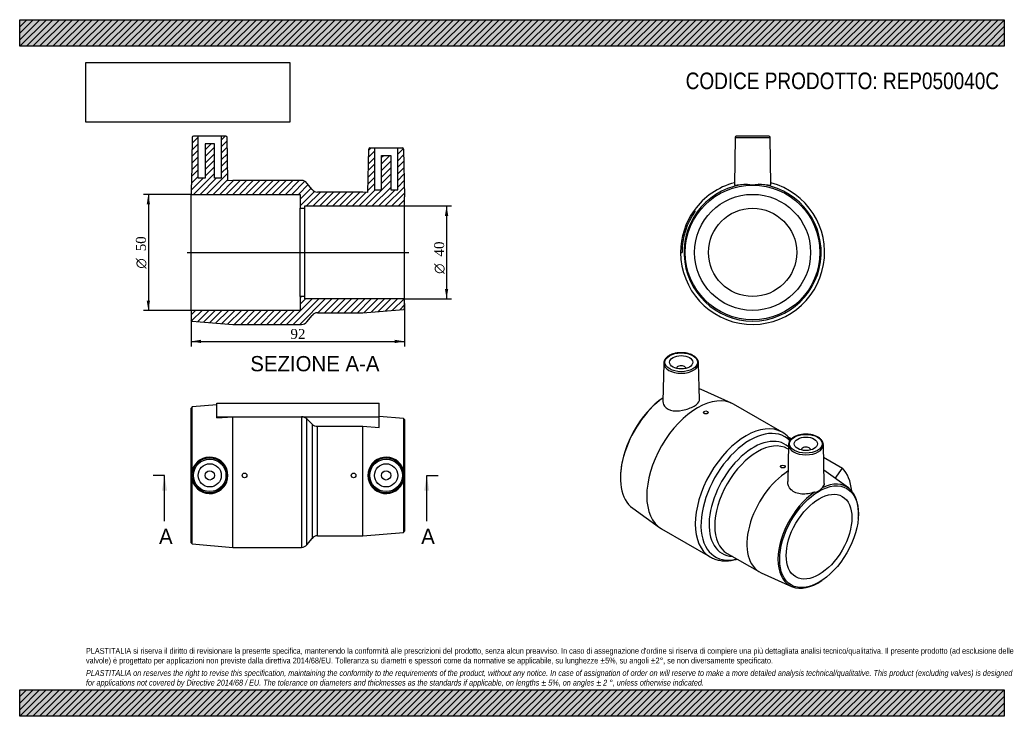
# Model space of a CAD drawing. Header units: millimetres. Extents: x 0 to 424, y 0 to 300.
import ezdxf
from ezdxf.enums import TextEntityAlignment as Align
from ezdxf.lldxf.tags import DXFTag

# ---------------------------------------------------------------- set-up
doc = ezdxf.new("R2010")
doc.units = ezdxf.units.MM
doc.header["$LTSCALE"] = 1.428571
for name, color, linetype in [('Default', 7, 'Continuous'), ('DV4_Default', 7, 'Continuous'), ('REP050040C', 7, 'Continuous')]:
    doc.layers.add(name, color=color, linetype=linetype)
doc.styles.add('SEACAD_Solid_Edge_ANSI', font='seans.ttf')
doc.styles.add('SEACAD_Solid_Edge_ANSI1_Symbols', font='semeca1.ttf')
doc.styles.add('SEACAD_Times_New_Roman', font='times.ttf')
tags = doc.linetypes.add('CENTER2', pattern=[28.575, 19.05, -3.175, 3.175, -3.175]).pattern_tags.tags
tags[10:11] = [DXFTag(74, 4), DXFTag(75, 0), DXFTag(340, '0'), DXFTag(46, 0.0), DXFTag(50, 0.0), DXFTag(44, 0.0), DXFTag(45, 0.0)]
tags[8:9] = [DXFTag(74, 4), DXFTag(75, 0), DXFTag(340, '0'), DXFTag(46, 0.0), DXFTag(50, 0.0), DXFTag(44, 0.0), DXFTag(45, 0.0)]
tags[6:7] = [DXFTag(74, 4), DXFTag(75, 0), DXFTag(340, '0'), DXFTag(46, 0.0), DXFTag(50, 0.0), DXFTag(44, 0.0), DXFTag(45, 0.0)]
tags[4:5] = [DXFTag(74, 4), DXFTag(75, 0), DXFTag(340, '0'), DXFTag(46, 0.0), DXFTag(50, 0.0), DXFTag(44, 0.0), DXFTag(45, 0.0)]
doc.dimstyles.new('ANSImm', dxfattribs={"dimtxt": 4.285714, "dimasz": 4.285714, "dimexe": 2.142857, "dimexo": 0, "dimgap": 1.071429, "dimtad": 1, "dimdsep": 46, "dimtxsty": 'SEACAD_Times_New_Roman', "dimblk1": '_SE_FILLED', "dimblk2": '_SE_FILLED', "dimsah": 1, "dimcen": 2.142857, "dimazin": 0, "dimtfac": 0.85, "dimtdec": 3, "dimtofl": 0, "dimtmove": 0, "dimatfit": 3, "dimfxl": 1, "dimarcsym": 0})
picture_1 = doc.add_image_def('image1.jpg', size_in_pixel=(4302, 1260))

# ---------------------------------------------------------------- blocks, each defined once
blk = doc.blocks.new('SE')
at = {"layer": 'REP050040C', "color": 7, "linetype": 'Continuous'}
for p, q in [((74.39, 133.3), (73.89, 132.76)), ((73.89, 74.76), (73.89, 132.76)), ((84.89, 134.17), (74.39, 133.3)), ((74.39, 106.1), (74.39, 133.3)), ((84.89, 128.98), (84.89, 134.8)), ((84.89, 134.8), (154.89, 134.8)), ((154.89, 128.98), (154.89, 134.8)), ((84.89, 128.48), (84.89, 128.98)), ((84.89, 128.98), (154.89, 128.98)), ((84.89, 128.48), (91.89, 128.95)), ((91.89, 72.76), (91.89, 128.95)), ((91.89, 128.95), (121.45, 128.95)), ((121.45, 128.95), (121.45, 72.76)), ((123.79, 73.88), (123.79, 128.04)), ((123.79, 128.04), (125.99, 125.81)), ((165.39, 128.3), (154.89, 129.17)), ((154.89, 124.42), (154.89, 128.98)), ((165.39, 128.3), (165.39, 106.1)), ((165.89, 127.76), (165.39, 128.3)), ((165.89, 127.76), (165.89, 79.76)), ((125.99, 125.81), (125.99, 76.63)), ((128.33, 77.76), (128.33, 124.9)), ((128.33, 124.9), (147.89, 124.9)), ((147.89, 77.76), (147.89, 124.9)), ((147.89, 124.9), (154.89, 124.42)), ((74.39, 74.22), (74.39, 101.42)), ((165.39, 101.41), (165.39, 79.22)), ((123.79, 73.88), (125.99, 76.63)), ((128.33, 77.76), (147.89, 77.76)), ((147.89, 77.76), (165.39, 79.22)), ((165.39, 79.22), (165.89, 79.76)), ((73.89, 74.76), (74.39, 74.22)), ((74.39, 74.22), (91.89, 72.76)), ((91.89, 72.76), (121.45, 72.76))]:
    blk.add_line(p, q, dxfattribs=at)
for centre, radius in [((81.89, 103.76), 7.51), ((81.89, 103.76), 7.01), ((157.89, 103.76), 7.51), ((157.89, 103.76), 7.01), ((81.89, 103.76), 5), ((157.89, 103.76), 5), ((81.89, 103.76), 2), ((96.89, 103.76), 1), ((143.89, 103.76), 1), ((157.89, 103.76), 2)]:
    blk.add_circle(centre, radius, dxfattribs=at)
for centre, radius, start, end in [((121.52, 125.68), 3.27, 46.1322, 91.2939), ((128.26, 128.17), 3.27, 226.1321, 271.2939), ((81.88, 103.76), 7.85, 197.3612, 162.6388), ((157.9, 103.76), 7.85, 17.3697, 342.6303), ((81.78, 103.76), 7.75, 162.4126, 197.5874), ((158, 103.76), 7.76, 342.4208, 17.5792), ((128.33, 74.76), 3, 90, 141.3402), ((121.45, 75.76), 3, 270, 321.3402)]:
    blk.add_arc(centre, radius, start, end, dxfattribs=at)
blk = doc.blocks.new('SE1')
at = {"layer": 'REP050040C', "color": 7, "linetype": 'Continuous'}
for p, q in [((277.55, 152.12), (277.2, 135.53)), ((283.06, 149.85), (283.06, 149.82)), ((287.06, 149.82), (287.06, 149.85)), ((292.91, 136.27), (292.57, 152.12)), ((306.69, 134.88), (293.63, 140.74)), ((328.53, 122.34), (307.63, 134.4)), ((294.67, 130.91), (294.67, 130.82)), ((296.67, 130.82), (296.67, 130.91)), ((330.92, 120.53), (332.63, 119.54)), ((331.25, 114.99), (330.9, 115.2)), ((331.29, 117.01), (330.95, 101.11)), ((336.8, 114.74), (336.8, 114.71)), ((340.8, 114.71), (340.8, 114.74)), ((346.67, 100.31), (346.31, 117.01)), ((346.42, 111.58), (354.52, 106.91)), ((327.9, 107.64), (327.9, 107.55)), ((329.9, 107.55), (329.9, 107.64)), ((351.37, 102.47), (354.52, 106.91)), ((258.98, 105.27), (258.95, 104.89)), ((357.08, 98.35), (346.55, 105.96)), ((264.14, 89.67), (275.75, 81.28)), ((361.36, 85.32), (361.39, 85.71)), ((276.63, 80.71), (297.53, 68.64)), ((304.9, 70.16), (318.73, 62.18)), ((319.52, 61.78), (332.58, 55.92)), ((345.68, 58.51), (346, 58.72))]:
    blk.add_line(p, q, dxfattribs=at)
for centre, radius, start, end in [((322.73, 112.06), 11.79, 43.5691, 60.6104), ((329.77, 118.73), 2.09, 357.9071, 43.9268), ((342.2, 100.8), 4.26, 273.3426, 326.6574)]:
    blk.add_arc(centre, radius, start, end, dxfattribs=at)
for centre, major_axis in [((285.06, 152.46), (-7.01, 0)), ((285.06, 152.46), (-5, 0)), ((295.67, 130.91), (1, 0)), ((338.8, 117.36), (-7.01, 0)), ((338.8, 117.36), (5, 0)), ((328.9, 107.64), (1, 0)), ((344.46, 77.35), (-12, -20.78)), ((344.46, 77.35), (-10, -17.32))]:
    blk.add_ellipse(centre, major_axis=major_axis, ratio=0.57735, dxfattribs=at)
for centre, major_axis, start_param, end_param in [((285.06, 152.06), (7.51, 0), 3.12925, 3.142978), ((285.06, 152.06), (7.51, 0), 3.142978, 6.283185), ((285.06, 149.85), (-2, 0), 3.112862, 6.283185), ((285.06, 149.85), (-2, 0), 0, 0.02873), ((285.06, 152.06), (7.51, 0), 0, 0.012343), ((279.76, 114.7), (14.77, 25.58), 0.05896, 0.110693), ((279.76, 114.7), (14.77, 25.58), 0.906456, 3.082633), ((279.4, 114.91), (14.5, 25.11), 0.891424, 2.265125), ((292.13, 107.56), (-15.5, -26.85), 3.141593, 6.283185), ((313.03, 95.49), (-15.5, -26.85), 3.142048, 6.283346), ((314.69, 94.53), (-14.94, -25.87), 2.978124, 6.798131), ((316.24, 93.64), (-13.56, -23.49), 3.026626, 6.572313), ((317.9, 92.68), (-13, -22.52), 3.141593, 6.283185), ((338.8, 116.95), (7.51, 0), 3.12925, 3.141798), ((338.8, 116.95), (7.51, 0), 3.141798, 6.283185), ((338.8, 114.74), (2, 0), 0, 3.170323), ((338.8, 114.74), (2, 0), 6.254455, 6.283185), ((338.8, 116.95), (7.51, 0), 0.012343, 0.021839), ((338.8, 116.95), (7.51, 0), 0, 0.012343), ((336.68, 81.84), (15.52, 26.88), 5.600265, 6.119852), ((331.73, 84.7), (-13, -22.52), 3.96413, 6.342145), ((344.11, 77.55), (-12.27, -21.25), 2.265125, 3.831381), ((344.11, 77.55), (-12.27, -21.25), 4.022601, 7.159653)]:
    blk.add_ellipse(centre, major_axis=major_axis, ratio=0.57735, start_param=start_param, end_param=end_param, dxfattribs=at)
for points, knots in [([(292.56, 152.13), (292.57, 152.15), (292.57, 152.32), (292.51, 152.68), (292.36, 153.17), (292.13, 153.64), (291.81, 154.09), (291.41, 154.52), (290.94, 154.92), (290.4, 155.29), (289.79, 155.62), (289.12, 155.9), (288.41, 156.14), (287.67, 156.33), (286.89, 156.48), (286.09, 156.57), (285.28, 156.61), (284.47, 156.6), (283.66, 156.53), (282.87, 156.42), (282.11, 156.25), (281.38, 156.04), (280.69, 155.78), (280.05, 155.47), (279.46, 155.12), (278.94, 154.73), (278.5, 154.31), (278.13, 153.85), (277.85, 153.37), (277.66, 152.88), (277.56, 152.42), (277.56, 152.17), (277.56, 152.05)], [0, 0, 0, 0, 0.003431, 0.036563, 0.069696, 0.103118, 0.137029, 0.17147, 0.206342, 0.241486, 0.276755, 0.312038, 0.347283, 0.382478, 0.417625, 0.452736, 0.487824, 0.522906, 0.557997, 0.593109, 0.62826, 0.663468, 0.698746, 0.734106, 0.769548, 0.805049, 0.840522, 0.875828, 0.910778, 0.945194, 0.979009, 1, 1, 1, 1]), ([(277.2, 135.53), (277.19, 135.12), (277.26, 134.72), (277.83, 133.21), (278.92, 132.3), (281.95, 131.42), (283.81, 131.45), (287.48, 132.17), (289.28, 132.84), (291.92, 134.37), (292.74, 135.21), (292.9, 136.08), (292.91, 136.18), (292.91, 136.28)], [0.0826227, 0.0826227, 0.0826227, 0.0826227, 0.125, 0.125, 0.25, 0.25, 0.375, 0.375, 0.5, 0.5, 0.625, 0.625, 0.6403794, 0.6403794, 0.6403794, 0.6403794]), ([(296.67, 130.82), (296.67, 130.82), (296.67, 130.82), (296.67, 130.82), (296.67, 130.76), (296.65, 130.69), (296.61, 130.63), (296.57, 130.57), (296.52, 130.51), (296.45, 130.46), (296.37, 130.41), (296.29, 130.37), (296.19, 130.34), (296.1, 130.3), (295.99, 130.28), (295.88, 130.26), (295.77, 130.24), (295.66, 130.24), (295.55, 130.25), (295.44, 130.25), (295.33, 130.27), (295.23, 130.3), (295.12, 130.33), (295.03, 130.36), (294.95, 130.41), (294.87, 130.46), (294.81, 130.51), (294.76, 130.57), (294.71, 130.63), (294.68, 130.7), (294.67, 130.76), (294.67, 130.78), (294.67, 130.8), (294.67, 130.82)], [0.3750901, 0.3750901, 0.3750901, 0.3750901, 0.37584, 0.37584, 0.37584, 0.4295497, 0.4295497, 0.4295497, 0.4832602, 0.4832602, 0.4832602, 0.536946, 0.536946, 0.536946, 0.5906202, 0.5906202, 0.5906202, 0.6443138, 0.6443138, 0.6443138, 0.6980278, 0.6980278, 0.6980278, 0.7517311, 0.7517311, 0.7517311, 0.8054095, 0.8054095, 0.8054095, 0.8590875, 0.8590875, 0.8590875, 0.8750641, 0.8750641, 0.8750641, 0.8750641]), ([(333.59, 120.24), (333.48, 120.17), (333.2, 120.01), (332.75, 119.68), (332.29, 119.26), (331.92, 118.81), (331.62, 118.33), (331.42, 117.83), (331.31, 117.36), (331.3, 117.08), (331.3, 116.95)], [0, 0, 0, 0, 0.073928, 0.213778, 0.3537, 0.49305, 0.631103, 0.767129, 0.900782, 1, 1, 1, 1]), ([(346.3, 117.05), (346.3, 117.09), (346.31, 117.27), (346.23, 117.64), (346.08, 118.12), (345.83, 118.59), (345.5, 119.04), (345.09, 119.47), (344.61, 119.86), (344.06, 120.23), (343.44, 120.55), (342.77, 120.83), (342.05, 121.06), (341.3, 121.25), (340.52, 121.38), (339.72, 121.47), (338.91, 121.5), (338.1, 121.48), (337.3, 121.41), (336.51, 121.29), (335.75, 121.12), (335.02, 120.9), (334.35, 120.64), (333.87, 120.4), (333.65, 120.27), (333.59, 120.24)], [0, 0, 0, 0, 0.007653, 0.052188, 0.096765, 0.141779, 0.187472, 0.233868, 0.280817, 0.328101, 0.375531, 0.422965, 0.470344, 0.517654, 0.564903, 0.612104, 0.659278, 0.706447, 0.753629, 0.800844, 0.848114, 0.895462, 0.942909, 0.987939, 1, 1, 1, 1]), ([(329.9, 107.55), (329.9, 107.55), (329.9, 107.55), (329.9, 107.55), (329.9, 107.48), (329.88, 107.42), (329.84, 107.36), (329.81, 107.3), (329.75, 107.24), (329.68, 107.19), (329.61, 107.14), (329.52, 107.1), (329.43, 107.07), (329.33, 107.03), (329.23, 107), (329.12, 106.99), (329.01, 106.97), (328.89, 106.97), (328.78, 106.97), (328.67, 106.98), (328.56, 107), (328.46, 107.03), (328.36, 107.05), (328.27, 107.09), (328.19, 107.14), (328.11, 107.18), (328.04, 107.24), (328, 107.3), (327.95, 107.36), (327.92, 107.42), (327.91, 107.49), (327.9, 107.51), (327.9, 107.53), (327.9, 107.55)], [0.375089, 0.375089, 0.375089, 0.375089, 0.3758017, 0.3758017, 0.3758017, 0.4295135, 0.4295135, 0.4295135, 0.4832266, 0.4832266, 0.4832266, 0.5369046, 0.5369046, 0.5369046, 0.590566, 0.590566, 0.590566, 0.644255, 0.644255, 0.644255, 0.697973, 0.697973, 0.697973, 0.7516759, 0.7516759, 0.7516759, 0.8053433, 0.8053433, 0.8053433, 0.8590101, 0.8590101, 0.8590101, 0.8750643, 0.8750643, 0.8750643, 0.8750643]), ([(342.45, 96.54), (340.8, 95.94), (338.82, 95.58), (336.11, 95.77), (335.22, 95.96), (333.67, 96.59), (332.98, 97.04), (331.45, 98.56), (330.93, 99.85), (330.95, 101.11)], [0, 0, 0, 0, 0.125, 0.125, 0.1875, 0.1875, 0.25, 0.25, 0.3640285, 0.3640285, 0.3640285, 0.3640285]), ([(297.54, 68.64), (297.57, 68.63), (297.87, 68.44), (298.55, 68.11), (299.5, 67.71), (300.51, 67.39), (301.54, 67.16), (302.61, 67), (303.7, 66.92), (304.83, 66.93), (305.98, 67.02), (307.15, 67.19), (308.21, 67.42), (308.89, 67.61), (309.17, 67.69)], [0, 0, 0, 0, 0.0046505, 0.0542614, 0.1038492, 0.1535394, 0.2034684, 0.2537549, 0.3044925, 0.3557427, 0.4075318, 0.4598503, 0.5126565, 0.549803, 0.549803, 0.549803, 0.549803])]:
    blk.add_open_spline(points, degree=3, knots=knots, dxfattribs=at)
blk.add_open_spline([(346.66, 100.31), (346.67, 99.67), (346.36, 99.04), (345.76, 98.45)], degree=3, dxfattribs=at)
blk = doc.blocks.new('SE2')
at = {"layer": 'REP050040C', "color": 7, "linetype": 'Continuous'}
for p, q in [((308.31, 249.28), (307.96, 228.9)), ((308.31, 249.28), (323.33, 249.28)), ((322.83, 249.78), (308.81, 249.78)), ((323.69, 228.9), (323.33, 249.28)), ((291.1, 217.5), (290.6, 217.86)), ((284.78, 199.78), (285.41, 199.78))]:
    blk.add_line(p, q, dxfattribs=at)
for radius in [29, 25, 19]:
    blk.add_circle((315.82, 199.78), radius, dxfattribs=at)
for centre, radius, start, end in [((308.81, 249.28), 0.5, 90, 179), ((322.83, 249.28), 0.5, 1, 90), ((315.82, 199.78), 31, 180, 75.3329), ((315.82, 199.78), 29.54, 94.5465, 85.4535), ((315.82, 199.78), 31, 104.6671, 144.3586), ((315.82, 238.18), 9.25, 255.3406, 284.6594), ((315.82, 199.78), 31.04, 144.3583, 180), ((315.82, 199.78), 30.42, 144.3624, 180)]:
    blk.add_arc(centre, radius, start, end, dxfattribs=at)
for points, knots in [([(307.96, 228.9), (307.96, 228.85), (308.01, 228.82), (308.3, 228.78), (308.65, 228.79), (310.13, 228.93), (311.69, 229.13), (313.48, 229.22)], [0.7775236, 0.7775236, 0.7775236, 0.7775236, 0.8125, 0.8125, 0.875, 0.875, 1, 1, 1, 1]), ([(318.17, 229.22), (319.95, 229.13), (321.51, 228.93), (323.28, 228.77), (323.68, 228.78), (323.69, 228.9)], [0, 0, 0, 0, 0.125, 0.125, 0.2225952, 0.2225952, 0.2225952, 0.2225952])]:
    blk.add_open_spline(points, degree=3, knots=knots, dxfattribs=at)
blk = doc.blocks.new('SE4')
at = {"color": 7, "linetype": 'Continuous', "style": 'SEACAD_Solid_Edge_ANSI'}
blk.add_text('A', height=6.57, dxfattribs=at).set_placement((60.05, 80.76), align=Align.TOP_LEFT)
blk = doc.blocks.new('SE5')
at = {"color": 7, "linetype": 'Continuous', "style": 'SEACAD_Solid_Edge_ANSI'}
blk.add_text('A', height=6.57, dxfattribs=at).set_placement((173.02, 80.76), align=Align.TOP_LEFT)
blk = doc.blocks.new('SEANNOT_GROUP')
at = {"linetype": 'Continuous'}
blk.add_hatch(color=7, dxfattribs=at).paths.add_polyline_path([(63.51, 97.19), (62.41, 103.76), (61.32, 97.19)])
at = {"color": 7, "linetype": 'Continuous'}
blk.add_lwpolyline([(62.41, 84.04), (62.41, 103.76)], dxfattribs=at)
blk = doc.blocks.new('SEANNOT_GROUP1')
at = {"linetype": 'Continuous'}
blk.add_hatch(color=7, dxfattribs=at).paths.add_polyline_path([(176.48, 97.19), (175.39, 103.76), (174.29, 97.19)])
at = {"color": 7, "linetype": 'Continuous'}
blk.add_lwpolyline([(175.39, 84.04), (175.39, 103.76)], dxfattribs=at)
blk = doc.blocks.new('SE3')
at = {"layer": 'Default', "color": 7, "linetype": 'CENTER2'}
for p, q in [((62.41, 103.76), (57.49, 103.76)), ((175.39, 103.76), (180.32, 103.76))]:
    blk.add_line(p, q, dxfattribs=at)
at = {"layer": 'Default', "color": 7, "linetype": 'CENTER2', "const_width": 0.0001}
blk.add_lwpolyline([(62.41, 103.76), (175.39, 103.76)], dxfattribs=at)
at = {"layer": 'Default'}
for name in ['SEANNOT_GROUP', 'SEANNOT_GROUP1', 'SE4', 'SE5']:
    blk.add_blockref(name, (0, 0), dxfattribs=at)
blk = doc.blocks.new('SE6')
at = {"layer": 'REP050040C', "linetype": 'Continuous'}
h = blk.add_hatch(dxfattribs=at)
h.set_pattern_fill('LINE', scale=0.62992, angle=45, style=0)
edge = h.paths.add_edge_path()
edge.add_line((76.89, 249.78), (74.88, 249.78))
edge.add_arc((74.88, 249.28), 0.5, 90, 179)
edge.add_line((74.38, 249.28), (74.03, 228.92))
edge.add_line((74.03, 228.92), (73.89, 228.78))
edge.add_line((73.89, 228.78), (73.89, 224.78))
edge.add_line((73.89, 224.78), (120.89, 224.78))
edge.add_line((120.89, 224.78), (120.89, 218.78))
edge.add_line((120.89, 218.78), (122.89, 218.78))
edge.add_line((122.89, 218.78), (122.89, 219.78))
edge.add_line((122.89, 219.78), (165.89, 219.78))
edge.add_line((165.89, 219.78), (165.89, 223.78))
edge.add_line((165.89, 223.78), (165.76, 223.92))
edge.add_line((165.76, 223.92), (165.4, 244.28))
edge.add_arc((164.9, 244.28), 0.5, 1, 90)
edge.add_line((164.9, 244.78), (162.89, 244.78))
edge.add_line((162.89, 244.78), (162.89, 226.78))
edge.add_line((162.89, 226.78), (159.89, 226.78))
edge.add_line((159.89, 226.78), (159.89, 241.58))
edge.add_line((159.89, 241.58), (155.89, 241.58))
edge.add_line((155.89, 241.58), (155.89, 226.78))
edge.add_line((155.89, 226.78), (152.89, 226.78))
edge.add_line((152.89, 226.78), (152.89, 244.78))
edge.add_line((152.89, 244.78), (150.88, 244.78))
edge.add_arc((150.88, 244.28), 0.5, 90, 179)
edge.add_line((150.38, 244.28), (150.06, 225.6))
edge.add_line((150.06, 225.6), (147.89, 225.78))
edge.add_line((147.89, 225.78), (144.89, 225.78))
edge.add_line((144.89, 225.78), (144.89, 225.88))
edge.add_line((144.89, 225.88), (142.89, 225.88))
edge.add_line((142.89, 225.88), (142.89, 225.78))
edge.add_line((142.89, 225.78), (128.33, 225.78))
edge.add_arc((128.33, 228.78), 3, 218.6598, 270, ccw=False)
edge.add_line((125.99, 226.9), (123.79, 229.65))
edge.add_arc((121.45, 227.78), 3, 38.6598, 90)
edge.add_line((121.45, 230.78), (97.89, 230.78))
edge.add_line((97.89, 230.78), (97.89, 230.88))
edge.add_line((97.89, 230.88), (95.89, 230.88))
edge.add_line((95.89, 230.88), (95.89, 230.78))
edge.add_line((95.89, 230.78), (91.89, 230.78))
edge.add_line((91.89, 230.78), (89.73, 230.6))
edge.add_line((89.73, 230.6), (89.4, 249.28))
edge.add_arc((88.9, 249.28), 0.5, 1, 90)
edge.add_line((88.9, 249.78), (86.89, 249.78))
edge.add_line((86.89, 249.78), (86.89, 231.78))
edge.add_line((86.89, 231.78), (83.89, 231.78))
edge.add_line((83.89, 231.78), (83.89, 246.58))
edge.add_line((83.89, 246.58), (79.89, 246.58))
edge.add_line((79.89, 246.58), (79.89, 231.78))
edge.add_line((79.89, 231.78), (76.89, 231.78))
edge.add_line((76.89, 231.78), (76.89, 249.78))
h = blk.add_hatch(dxfattribs=at)
h.set_pattern_fill('LINE', scale=0.62992, angle=45, style=0)
edge = h.paths.add_edge_path()
edge.add_line((120.89, 174.78), (73.89, 174.78))
edge.add_line((73.89, 174.78), (73.89, 170.78))
edge.add_line((73.89, 170.78), (74.39, 170.23))
edge.add_line((74.39, 170.23), (91.89, 168.78))
edge.add_line((91.89, 168.78), (121.45, 168.78))
edge.add_arc((121.45, 171.78), 3, 270, 321.3402)
edge.add_line((123.79, 169.9), (125.99, 172.65))
edge.add_arc((128.33, 170.78), 3, 90, 141.3402, ccw=False)
edge.add_line((128.33, 173.78), (147.89, 173.78))
edge.add_line((147.89, 173.78), (165.39, 175.23))
edge.add_line((165.39, 175.23), (165.89, 175.78))
edge.add_line((165.89, 175.78), (165.89, 179.78))
edge.add_line((165.89, 179.78), (122.89, 179.78))
edge.add_line((122.89, 179.78), (122.89, 180.78))
edge.add_line((122.89, 180.78), (120.89, 180.78))
edge.add_line((120.89, 180.78), (120.89, 174.78))
at = {"layer": 'DV4_Default', "color": 7, "linetype": 'CENTER2'}
blk.add_line((72.14, 199.78), (167.64, 199.78), dxfattribs=at)
at = {"layer": 'REP050040C', "color": 7, "linetype": 'Continuous'}
for p, q in [((74.38, 249.28), (74.03, 228.92)), ((76.89, 249.78), (74.88, 249.78)), ((86.89, 249.78), (76.89, 249.78)), ((76.89, 231.78), (76.89, 249.78)), ((79.89, 246.58), (79.89, 231.78)), ((83.89, 246.58), (79.89, 246.58)), ((83.89, 231.78), (83.89, 246.58)), ((86.89, 249.78), (86.89, 231.78)), ((88.9, 249.78), (86.89, 249.78)), ((89.73, 230.6), (89.4, 249.28)), ((150.06, 225.6), (150.38, 244.28)), ((150.88, 244.78), (152.89, 244.78)), ((152.89, 244.78), (162.89, 244.78)), ((152.89, 244.78), (152.89, 226.78)), ((162.89, 244.78), (164.9, 244.78)), ((162.89, 226.78), (162.89, 244.78)), ((165.4, 244.28), (165.76, 223.92)), ((155.89, 241.58), (159.89, 241.58)), ((155.89, 226.78), (155.89, 241.58)), ((159.89, 241.58), (159.89, 226.78)), ((79.89, 231.78), (76.89, 231.78)), ((86.89, 231.78), (83.89, 231.78)), ((91.89, 230.78), (89.73, 230.6)), ((95.89, 230.78), (91.89, 230.78)), ((95.89, 230.78), (95.89, 230.88)), ((95.89, 230.88), (97.89, 230.88)), ((97.89, 230.88), (97.89, 230.78)), ((121.45, 230.78), (97.89, 230.78)), ((125.99, 226.9), (123.79, 229.65)), ((73.89, 228.78), (74.03, 228.92)), ((73.89, 228.78), (73.89, 224.78)), ((142.89, 225.78), (128.33, 225.78)), ((142.89, 225.78), (142.89, 225.88)), ((142.89, 225.88), (144.89, 225.88)), ((144.89, 225.88), (144.89, 225.78)), ((147.89, 225.78), (144.89, 225.78)), ((150.06, 225.6), (147.89, 225.78)), ((152.89, 226.78), (155.89, 226.78)), ((159.89, 226.78), (162.89, 226.78)), ((73.89, 174.78), (73.89, 224.78)), ((73.89, 224.78), (120.89, 224.78)), ((120.89, 224.78), (120.89, 218.78)), ((165.76, 223.92), (165.89, 223.78)), ((165.89, 219.78), (165.89, 223.78)), ((120.89, 180.78), (120.89, 218.78)), ((120.89, 218.78), (122.89, 218.78)), ((122.89, 218.78), (122.89, 219.78)), ((122.89, 219.78), (165.89, 219.78)), ((122.89, 180.78), (122.89, 218.78)), ((165.89, 179.78), (165.89, 219.78)), ((120.89, 180.78), (120.89, 174.78)), ((122.89, 180.78), (120.89, 180.78)), ((122.89, 179.78), (122.89, 180.78)), ((165.89, 179.78), (122.89, 179.78)), ((165.89, 175.78), (165.89, 179.78)), ((120.89, 174.78), (73.89, 174.78)), ((73.89, 174.78), (73.89, 170.78)), ((147.89, 173.78), (165.39, 175.23)), ((165.89, 175.78), (165.39, 175.23)), ((74.39, 170.23), (73.89, 170.78)), ((74.39, 170.23), (91.89, 168.78)), ((123.79, 169.9), (125.99, 172.65)), ((128.33, 173.78), (147.89, 173.78)), ((91.89, 168.78), (121.45, 168.78))]:
    blk.add_line(p, q, dxfattribs=at)
for centre, radius, start, end in [((74.88, 249.28), 0.5, 90, 179), ((88.9, 249.28), 0.5, 1, 90), ((150.88, 244.28), 0.5, 90, 179), ((164.9, 244.28), 0.5, 1, 90), ((121.45, 227.78), 3, 38.6598, 90), ((128.33, 228.78), 3, 218.6598, 270), ((121.45, 171.78), 3, 270, 321.3402), ((128.33, 170.78), 3, 90, 141.3402)]:
    blk.add_arc(centre, radius, start, end, dxfattribs=at)
blk = doc.blocks.new('GDimGGroup')
at = {"layer": 'Default', "linetype": 'Continuous'}
for points in [[(54.73, 220.49), (56.16, 220.49), (55.44, 224.78)], [(54.73, 179.06), (55.44, 174.78), (56.16, 179.06)]]:
    blk.add_hatch(color=7, dxfattribs=at).paths.add_polyline_path(points)
at = {"layer": 'Default', "color": 7, "linetype": 'Continuous'}
for p, q in [((73.89, 224.78), (53.3, 224.78)), ((55.44, 224.78), (55.44, 174.78)), ((73.89, 174.78), (53.3, 174.78))]:
    blk.add_line(p, q, dxfattribs=at)
for s, height, style, p in [('50', 4.286, 'SEACAD_Times_New_Roman', (50.09, 200.26)), ('O', 4.29, 'SEACAD_Solid_Edge_ANSI1_Symbols', (50.09, 192.8))]:
    blk.add_text(s, height=height, rotation=90, dxfattribs=dict(at, style=style)).set_placement(p, align=Align.TOP_LEFT)
blk = doc.blocks.new('GDimGGroup1')
at = {"layer": 'Default', "linetype": 'Continuous'}
for points in [[(184.67, 215.49), (183.95, 219.78), (183.24, 215.49)], [(184.67, 184.06), (183.24, 184.06), (183.95, 179.78)]]:
    blk.add_hatch(color=7, dxfattribs=at).paths.add_polyline_path(points)
at = {"layer": 'Default', "color": 7, "linetype": 'Continuous'}
for p, q in [((165.89, 219.78), (186.1, 219.78)), ((183.95, 219.78), (183.95, 179.78)), ((165.89, 179.78), (186.1, 179.78))]:
    blk.add_line(p, q, dxfattribs=at)
for s, height, style, p in [('40', 4.286, 'SEACAD_Times_New_Roman', (178.6, 198)), ('O', 4.29, 'SEACAD_Solid_Edge_ANSI1_Symbols', (178.6, 190.54))]:
    blk.add_text(s, height=height, rotation=90, dxfattribs=dict(at, style=style)).set_placement(p, align=Align.TOP_LEFT)
blk = doc.blocks.new('DMBLK4')
at = {"layer": 'Default', "linetype": 'Continuous'}
for points in [[(78.18, 160.73), (78.18, 162.16), (73.89, 161.45)], [(161.61, 160.73), (165.89, 161.45), (161.61, 162.16)]]:
    blk.add_hatch(color=7, dxfattribs=at).paths.add_polyline_path(points)
at = {"layer": 'Default', "color": 7, "linetype": 'Continuous'}
for p, q in [((165.89, 177.78), (165.89, 159.31)), ((73.89, 172.78), (73.89, 159.31)), ((73.89, 161.45), (165.89, 161.45))]:
    blk.add_line(p, q, dxfattribs=at)
at = {"layer": 'Default', "color": 7, "linetype": 'Continuous', "style": 'SEACAD_Times_New_Roman'}
blk.add_text('92', height=4.286, dxfattribs=at).set_placement((116.64, 166.81), align=Align.TOP_LEFT)
blk = doc.blocks.new('_SE_FILLED')
at = {"color": 0}
blk.add_line((0, 0), (-1, 0), dxfattribs=at)
blk.add_solid([(0, 0), (-1, -0.1665), (-1, 0.1665), (0, 0)], dxfattribs=at)

msp = doc.modelspace()

# ---------------------------------------------------------------- hatches: boundary and pattern name
at = {"layer": 'Default', "linetype": 'Continuous'}
h = msp.add_hatch(dxfattribs=at)
h.set_pattern_fill('LINE', scale=0.62992, angle=45, style=0)
h.paths.add_polyline_path([(424.286, 288.571), (424.286, 300), (0, 300), (0, 288.571)])
for points in [[(424.286, 288.571), (424.286, 300), (0, 300), (0, 288.571)], [(424.286, 0), (424.286, 11.429), (0, 11.429), (0, 0)]]:
    msp.add_hatch(color=7, dxfattribs=at).paths.add_polyline_path(points)
h = msp.add_hatch(dxfattribs=at)
h.set_pattern_fill('LINE', scale=0.62992, angle=45, style=0)
h.paths.add_polyline_path([(424.286, 0), (424.286, 11.429), (0, 11.429), (0, 0)])

# ---------------------------------------------------------------- linework, layer by layer
at = {"layer": 'Default', "color": 7, "linetype": 'Continuous'}
for p, q in [((0, 300), (424.286, 300)), ((0, 288.571), (0, 300)), ((424.286, 300), (424.286, 288.571)), ((424.286, 288.571), (0, 288.571)), ((0, 11.429), (424.286, 11.429)), ((0, 0), (0, 11.429)), ((424.286, 11.429), (424.286, 0)), ((424.286, 0), (0, 0))]:
    msp.add_line(p, q, dxfattribs=at)

# ---------------------------------------------------------------- block references
at = {"layer": 'Default'}
for name in ['SE6', 'SE2', 'GDimGGroup', 'GDimGGroup1', 'SE1', 'SE', 'SE3']:
    msp.add_blockref(name, (0, 0), dxfattribs=at)

# ---------------------------------------------------------------- texts
at = {"layer": 'Default', "color": 7, "linetype": 'Continuous', "style": 'SEACAD_Solid_Edge_ANSI'}
msp.add_text('SEZIONE A-A', height=6.57143, dxfattribs=at).set_placement((99.364, 155.151), align=Align.TOP_LEFT)
at = {"layer": 'Default', "attachment_point": 1}
for s, insert, char_height, width in [('{\\fArial Narrow|b0||i0||c0|p34;\\C7;\\H7.142857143;\\W1.;CODICE PRODOTTO: REP050040C}', (286.984, 277.234), 7.14286, 135.43183), ("{\\fArial Narrow|b0||i0||c0|p34;\\C7;\\H2.5;\\W1.;PLASTITALIA si riserva il diritto di revisionare la presente specifica, mantenendo la conformità alle prescrizioni del prodotto, senza alcun preavviso. In caso di assegnazione d'ordine si riserva di compiere una più dettagliata analisi tecnico/qualitativa. Il presente prodotto (ad esclusione delle \\P}{\\fArial Narrow|b0||i0||c0|p34;\\C7;\\H2.5;\\W1.;valvole) è progettato per applicazioni non previste dalla direttiva 2014/68/EU. Tolleranza su diametri e spessori come da normative se applicabile, su lunghezze ±5%, su angoli ±2°, se non diversamente specificato.\\P}{\\fArial Narrow|b0||i0||c0|p34;\\C7;\\H0.7142857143;\\W1.;   \\P}{\\fArial Narrow|b0||i1||c0|p34;\\C7;\\H2.5;\\W1.;PLASTITALIA on reserves the right to revise this specification, maintaining the conformity to the requirements of the product, without any notice. In case of assignation of order on will reserve to make a more detailed analysis technical/qualitative. This product (excluding valves) is designed \\P}{\\fArial Narrow|b0||i1||c0|p34;\\C7;\\H2.5;\\W1.;for applications not covered by Directive 2014/68 / EU. The tolerance on diameters and thicknesses as the standards if applicable, on lengths ± 5%, on angles ± 2 °, unless otherwise indicated.\\P}", (28.571, 29.432), 2.5, 367.14286)]:
    msp.add_mtext(s, dxfattribs=dict(at, insert=insert, char_height=char_height, width=width))

# ---------------------------------------------------------------- dimensions: what is measured, and where the dimension line sits
at = {"layer": 'Default', "color": 7, "linetype": 'Continuous'}
dim = msp.add_linear_dim(base=(165.892, 161.449), p1=(73.892, 172.776), p2=(165.892, 177.776), text='\\A1;<>', dimstyle='ANSImm', dxfattribs=at)
dim.commit()
dim.dimension.update_dxf_attribs({"geometry": 'DMBLK4', "text_midpoint": (119.892, 161.449), "dimtype": 160})

# ---------------------------------------------------------------- pictures from other files: only their frames are drawn
image = msp.add_image(picture_1, insert=(28.571, 255.862), size_in_units=(87.796, 25.714))
image.dxf.flags = 7

doc.saveas('drawing.dxf')
